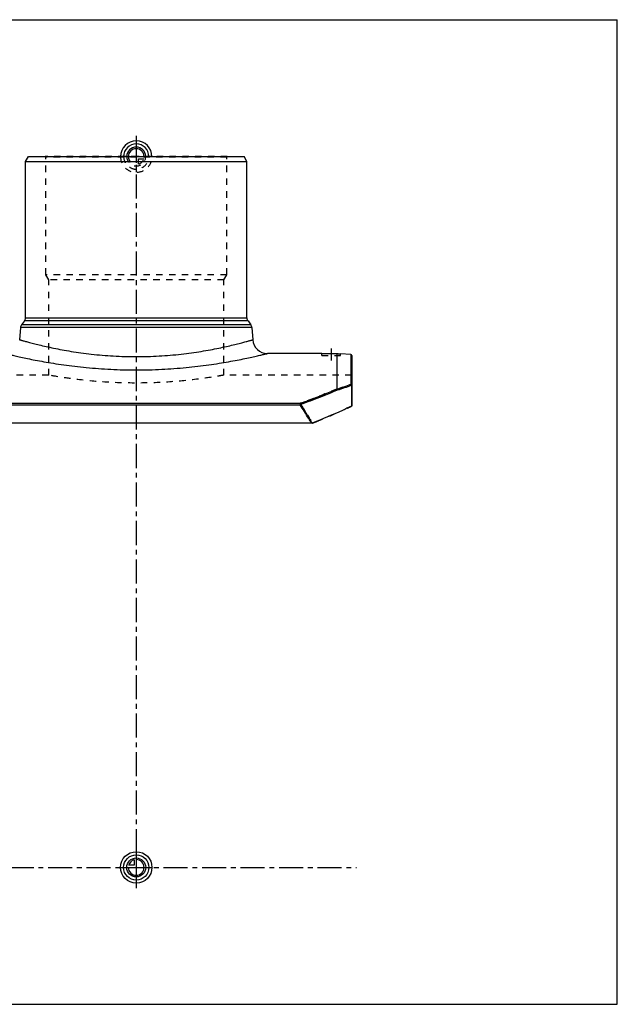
# Model space of a CAD drawing. Header units: millimetres. Extents: x 0 to 1000, y 0 to 1000.
# Tile 3 of 3: x 393 to 1000, y 0 to 1000. Entities that reach past the tile are written whole.
import ezdxf

# ---------------------------------------------------------------- set-up
doc = ezdxf.new("R2010")
doc.units = ezdxf.units.MM
doc.header["$LTSCALE"] = 65.185185
doc.linetypes.add('CENTER', pattern=[0.6, 0.375, -0.075, 0.075, -0.075])
doc.linetypes.add('HIDDEN', pattern=[0.2, 0.1, -0.1])
doc.layers.get('0').update_dxf_attribs({"linetype": 'CONTINUOUS'})
for name, color, linetype in [('ACHSEN_S', 7, 'CONTINUOUS'), ('FASEN', 7, 'CONTINUOUS'), ('KOERPER', 7, 'CONTINUOUS'), ('KONST.EL_MIT_GEO', 7, 'CONTINUOUS'), ('KURVEN', 7, 'CONTINUOUS'), ('RUNDUNG', 7, 'CONTINUOUS'), ('SCHNITT', 7, 'CONTINUOUS')]:
    doc.layers.add(name, color=color, linetype=linetype)

msp = doc.modelspace()

# ---------------------------------------------------------------- linework, layer by layer
at = {"color": 7, "linetype": 'Continuous'}
for p, q in [((0, 1000), (1000, 1000)), ((1000, 0), (1000, 1000)), ((0, 0), (1000, 0))]:
    msp.add_line(p, q, dxfattribs=at)
at = {"layer": 'ACHSEN_S', "color": 40, "linetype": 'CENTER'}
for p, q in [((511, 882), (511, 118)), ((265, 139), (735, 139))]:
    msp.add_line(p, q, dxfattribs=at)
at = {"layer": 'FASEN', "color": 7, "linetype": 'Continuous'}
for p, q in [((398.5, 856), (401.4, 861)), ((401.4, 861), (620.6, 861)), ((623.5, 856), (620.6, 861)), ((398.5, 856), (623.5, 856)), ((729.1, 659.8), (718.5, 660.7))]:
    msp.add_line(p, q, dxfattribs=at)
at = {"layer": 'KOERPER', "color": 7, "linetype": 'Continuous'}
for p, q in [((398.5, 697.1), (398.5, 856)), ((623.5, 697.1), (623.5, 856)), ((699.5, 661), (644.4, 661))]:
    msp.add_line(p, q, dxfattribs=at)
at = {"layer": 'KONST.EL_MIT_GEO', "color": 8, "linetype": 'HIDDEN'}
for p, q in [((419, 860.5), (418.5, 861)), ((603.5, 861), (418.5, 861)), ((419, 741), (419, 860.5)), ((603, 860.5), (419, 860.5)), ((603, 860.5), (603.5, 861)), ((603, 741), (603, 860.5)), ((422, 735.8), (419, 741)), ((603, 741), (419, 741)), ((600, 735.8), (603, 741)), ((422, 639), (422, 735.8)), ((600, 735.8), (422, 735.8)), ((600, 639), (600, 735.8))]:
    msp.add_line(p, q, dxfattribs=at)
msp.add_open_spline([(600, 639), (597.7, 638.6), (589.1, 637.1), (570.8, 634.4), (543.4, 631.7), (511, 630.6), (478.6, 631.7), (451.2, 634.4), (432.9, 637.1), (424.3, 638.6), (422, 639)], degree=3, knots=[0, 0, 0, 0, 0.03851, 0.14739, 0.3093, 0.5, 0.6907, 0.85261, 0.96149, 1, 1, 1, 1], dxfattribs=at)
at = {"layer": 'KURVEN', "color": 40, "linetype": 'Continuous'}
for p, q in [((511, 877), (511, 861)), ((511, 155), (511, 123)), ((508.8, 141.2), (503.3, 141.2)), ((508.8, 146.7), (508.8, 141.2)), ((495, 139), (527, 139))]:
    msp.add_line(p, q, dxfattribs=at)
at = {"layer": 'KURVEN', "color": 8, "linetype": 'HIDDEN'}
for p, q in [((527, 861), (495, 861)), ((511, 861), (511, 845)), ((513.2, 853.3), (513.2, 858.8)), ((513.2, 858.8), (518.7, 858.8))]:
    msp.add_line(p, q, dxfattribs=at)
at = {"layer": 'KURVEN', "color": 40, "linetype": 'Continuous'}
for radius in [16, 12.8, 9.6]:
    msp.add_circle((511, 139), radius, dxfattribs=at)
for centre, radius, start, end in [((511, 861), 16, 0, 180), ((511, 861), 12.8, 0, 180), ((511, 861), 9.6, 0, 179.9999), ((511, 861), 8, 0, 179.9999), ((511, 139), 8, 180, 90), ((511, 139), 8, 105.962, 164.038)]:
    msp.add_arc(centre, radius, start, end, dxfattribs=at)
at = {"layer": 'KURVEN', "color": 8, "linetype": 'HIDDEN'}
for radius, start, end in [(16, 180, 360), (12.8, 180, 360), (9.6, 179.9999, 360), (8, 179.9999, 270), (8, 285.962, 344.038)]:
    msp.add_arc((511, 861), radius, start, end, dxfattribs=at)
at = {"layer": 'RUNDUNG', "color": 7, "linetype": 'Continuous'}
for p, q in [((397.4, 694), (394.4, 690.2)), ((627.6, 690.2), (394.4, 690.2)), ((624.6, 694), (397.4, 694)), ((398.5, 697.1), (623.5, 697.1)), ((624.6, 694), (627.6, 690.2)), ((393.4, 687.5), (392.5, 675)), ((628.6, 687.5), (393.4, 687.5)), ((628.6, 687.5), (629.5, 675)), ((729.1, 659.8), (729.1, 629.7)), ((730, 658.8), (730, 607.7)), ((729.8, 628.7), (730, 628.7)), ((729.8, 628.7), (729.8, 607.5)), ((344.5, 610.4), (677.6, 610.4)), ((677.5, 610.4), (677.5, 609)), ((344.5, 609), (677.5, 609)), ((689.1, 590.1), (332.9, 590.1))]:
    msp.add_line(p, q, dxfattribs=at)
for centre, radius, start, end in [((398.4, 687.1), 5, 142.0013, 176), ((393.5, 697.1), 5, 322.0013, 360), ((628.5, 697.1), 5, 180, 217.9987), ((623.6, 687.1), 5, 4, 37.9987), ((644.4, 676), 15, 184, 270), ((729, 658.8), 1, 0, 85), ((514.7, 1236.9), 644, 288.1277, 289.4493), ((516, 1237.7), 645.4, 288.028, 289.3489)]:
    msp.add_arc(centre, radius, start, end, dxfattribs=at)
at = {"layer": 'RUNDUNG', "color": 8, "linetype": 'HIDDEN'}
for centre, radius, start, end in [((512, 1244.8), 652.3, 288.1374, 289.4422), ((514.8, 1241), 648.9, 288.0328, 289.3466), ((393.6, 1327.7), 794.9, 294.6573, 295.0241), ((442.2, 1215.4), 672.5, 291.6168, 292.0467)]:
    msp.add_arc(centre, radius, start, end, dxfattribs=at)
at = {"layer": 'RUNDUNG', "color": 7, "linetype": 'Continuous'}
for points, knots in [([(392.5, 675), (392.5, 674.9), (392.6, 674.9), (392.6, 674.9), (392.7, 674.9), (392.9, 674.9), (393.1, 674.8), (393.4, 674.7), (394, 674.5), (394.9, 674.3), (396.2, 673.9), (397.7, 673.5), (399.5, 673), (401.6, 672.5), (403.9, 671.8), (407.6, 670.9), (412.7, 669.6), (419.6, 668.1), (427.3, 666.4), (435.8, 664.7), (445.1, 663.1), (455, 661.6), (469.2, 659.8), (488, 658.2), (511, 657.6), (534, 658.2), (552.8, 659.8), (567, 661.6), (576.9, 663.1), (586.2, 664.7), (594.7, 666.4), (602.4, 668.1), (609.3, 669.6), (614.4, 670.9), (618.1, 671.8), (620.4, 672.5), (622.5, 673), (624.3, 673.5), (625.8, 673.9), (627.1, 674.3), (628, 674.5), (628.6, 674.7), (628.9, 674.8), (629.1, 674.9), (629.3, 674.9), (629.4, 674.9), (629.4, 674.9), (629.5, 674.9), (629.5, 675)], [0, 0, 0, 0, 0.00015, 0.00035, 0.00062, 0.00139, 0.00247, 0.00386, 0.00555, 0.00985, 0.01535, 0.02203, 0.02988, 0.03886, 0.04896, 0.06013, 0.08559, 0.11496, 0.14794, 0.18423, 0.22348, 0.26536, 0.30948, 0.40282, 0.5, 0.59718, 0.69052, 0.73464, 0.77652, 0.81577, 0.85206, 0.88504, 0.91441, 0.93987, 0.95104, 0.96114, 0.97012, 0.97797, 0.98465, 0.99015, 0.99445, 0.99614, 0.99753, 0.99861, 0.99938, 0.99965, 0.99985, 1, 1, 1, 1]), ([(377.6, 661), (377.6, 661), (377.6, 661), (377.7, 661), (378, 660.9), (378.2, 660.8), (378.6, 660.7), (379.3, 660.6), (380.3, 660.3), (381.8, 660), (383.5, 659.6), (385.6, 659.1), (388, 658.5), (390.7, 657.9), (394.9, 657), (400.8, 655.7), (408.6, 654.2), (417.4, 652.6), (427, 651), (437.5, 649.4), (448.6, 648), (464.6, 646.3), (485.4, 644.7), (511, 644.1), (536.6, 644.7), (557.4, 646.3), (573.4, 648), (584.5, 649.4), (595, 651), (604.6, 652.6), (613.4, 654.2), (621.2, 655.7), (627.1, 657), (631.3, 657.9), (634, 658.5), (636.4, 659.1), (638.5, 659.6), (640.2, 660), (641.7, 660.3), (642.7, 660.6), (643.4, 660.7), (643.8, 660.8), (644, 660.9), (644.3, 661), (644.4, 661), (644.4, 661), (644.4, 661)], [0, 0, 0, 0, 0.00016, 0.00063, 0.00142, 0.00252, 0.00394, 0.00567, 0.01005, 0.01566, 0.02247, 0.03046, 0.0396, 0.04986, 0.0612, 0.08701, 0.11669, 0.14994, 0.1864, 0.22572, 0.26752, 0.31143, 0.40397, 0.5, 0.59603, 0.68857, 0.73248, 0.77428, 0.8136, 0.85006, 0.88331, 0.91299, 0.9388, 0.95014, 0.9604, 0.96954, 0.97753, 0.98434, 0.98995, 0.99433, 0.99606, 0.99748, 0.99858, 0.99937, 0.99984, 1, 1, 1, 1]), ([(677.6, 610.4), (680.9, 611.5), (693.5, 616.1), (705.9, 621.1), (715, 624.9)], [0, 0, 0, 0, 0.26286, 1, 1, 1, 1]), ([(678.1, 609.5), (681.5, 610.6), (694.1, 615.2), (706.6, 620.2), (715.7, 624)], [0, 0, 0, 0, 0.26287, 1, 1, 1, 1]), ([(715, 624.9), (715.1, 624.9), (715.4, 624.7), (715.6, 624.3), (715.7, 624)], [0, 0, 0, 0, 0.22873, 1, 1, 1, 1]), ([(715, 624.9), (715, 624.9), (715, 624.9), (715, 624.9), (715, 624.9)], [0, 0, 0, 0, 0.18743, 1, 1, 1, 1]), ([(730, 628.7), (730, 628.9), (730, 629.1), (729.8, 629.4), (729.4, 629.6), (729.2, 629.7), (729.1, 629.7)], [0, 0, 0, 0, 0.24347, 0.49064, 0.74321, 1, 1, 1, 1]), ([(729.1, 629.7), (729.3, 629.6), (729.6, 629.3), (729.8, 628.9), (729.8, 628.7)], [0, 0, 0, 0, 0.47607, 1, 1, 1, 1]), ([(678.1, 609.5), (678.1, 609.6), (678.1, 609.8), (677.9, 610.1), (677.7, 610.3), (677.5, 610.4)], [0, 0, 0, 0, 0.27404, 0.54227, 1, 1, 1, 1]), ([(677.5, 609), (677.6, 609.1), (677.7, 609.1), (677.9, 609.3), (678.1, 609.4), (678.1, 609.5)], [0, 0, 0, 0, 0.25502, 0.63871, 1, 1, 1, 1]), ([(689.1, 590.1), (688.2, 591.7), (684.4, 598.1), (680.5, 604.4), (677.5, 609)], [0, 0, 0, 0, 0.24962, 1, 1, 1, 1]), ([(689.9, 590.2), (689, 591.8), (685.2, 598.3), (681.2, 604.7), (678.1, 609.5)], [0, 0, 0, 0, 0.24961, 1, 1, 1, 1]), ([(729.8, 607.5), (726.7, 606), (713.6, 600), (700.2, 594.3), (689.9, 590.2)], [0, 0, 0, 0, 0.23292, 1, 1, 1, 1]), ([(730, 607.7), (730, 607.7), (730, 607.6), (729.9, 607.5), (729.8, 607.5), (729.8, 607.5)], [0, 0, 0, 0, 0.19003, 0.53557, 1, 1, 1, 1]), ([(689.9, 590.2), (689.8, 590.2), (689.5, 590.1), (689.2, 590.1), (689.1, 590.1)], [0, 0, 0, 0, 0.47203, 1, 1, 1, 1])]:
    msp.add_open_spline(points, degree=3, knots=knots, dxfattribs=at)
at = {"layer": 'RUNDUNG', "color": 8, "linetype": 'HIDDEN'}
for points, knots in [([(715, 624.9), (712.1, 623.7), (699.7, 618.6), (687.2, 613.8), (677.5, 610.4)], [0, 0, 0, 0, 0.23663, 1, 1, 1, 1]), ([(715.7, 624), (712.8, 622.7), (700.4, 617.6), (687.8, 612.9), (678.1, 609.5)], [0, 0, 0, 0, 0.23666, 1, 1, 1, 1]), ([(715, 624.9), (715, 624.9), (715, 624.9), (715, 624.9), (715, 624.9)], [0, 0, 0, 0, 0.35749, 1, 1, 1, 1]), ([(677.5, 609), (678.6, 607.5), (682.5, 601.2), (686.3, 594.9), (689.1, 590.1)], [0, 0, 0, 0, 0.2504, 1, 1, 1, 1]), ([(678.1, 609.5), (679.2, 607.9), (683.2, 601.5), (687.1, 595.1), (689.9, 590.2)], [0, 0, 0, 0, 0.25042, 1, 1, 1, 1]), ([(694.6, 592.1), (697.3, 593.2), (707.5, 597.4), (717.7, 601.9), (725.2, 605.3)], [0, 0, 0, 0, 0.26253, 1, 1, 1, 1])]:
    msp.add_open_spline(points, degree=3, knots=knots, dxfattribs=at)
at = {"layer": 'SCHNITT', "color": 8, "linetype": 'HIDDEN'}
for p, q in [((699.5, 661), (699.8, 661)), ((699.5, 659), (699.5, 661)), ((714.7, 660.9), (715, 660.9)), ((715, 660.9), (715.3, 660.9)), ((718.3, 660.7), (718.5, 660.7)), ((718.5, 659), (718.5, 660.7)), ((699.5, 659), (718.5, 659)), ((422, 639), (292, 639)), ((730, 639), (600, 639))]:
    msp.add_line(p, q, dxfattribs=at)
at = {"layer": 'SCHNITT', "color": 40, "linetype": 'CENTER'}
msp.add_line((709, 666), (709, 654), dxfattribs=at)
at = {"layer": 'SCHNITT', "color": 7, "linetype": 'Continuous'}
msp.add_line((715, 660.9), (715, 624.9), dxfattribs=at)
for centre, radius, start, end in [((709, 1182.9), 522, 268.9572, 270.6586), ((754.7, 1183.9), 524.5, 265.6536, 266.0369)]:
    msp.add_arc(centre, radius, start, end, dxfattribs=at)
at = {"layer": 'SCHNITT', "color": 8, "linetype": 'HIDDEN'}
for centre, radius, start, end in [((709, 1183), 522, 268.9867, 270.6261), ((754.8, 1184.2), 524.8, 265.6812, 266.0132)]:
    msp.add_arc(centre, radius, start, end, dxfattribs=at)

doc.saveas('drawing.dxf')
